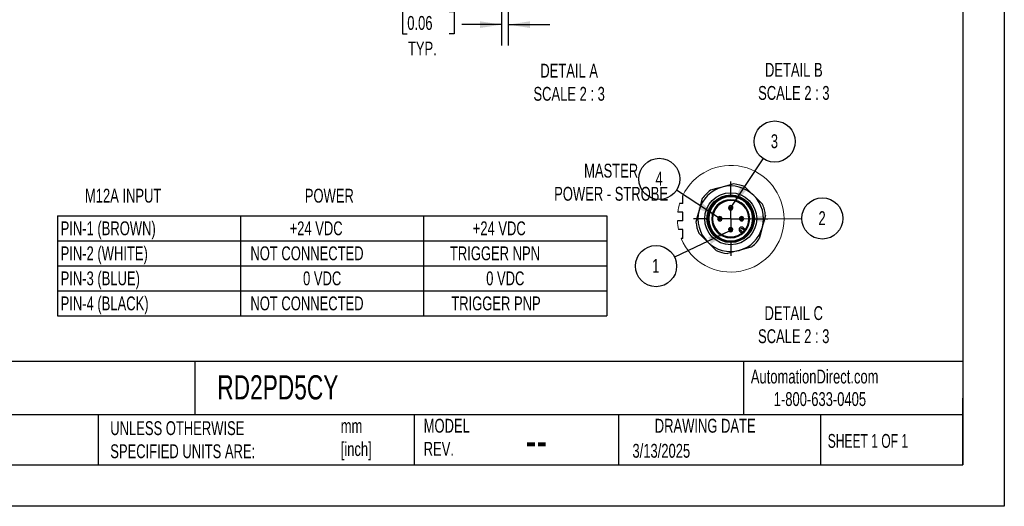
# Model space of a CAD drawing. Header units: millimetres. Extents: x 0 to 838, y 0 to 648.
# Tile 6 of 20: x 387 to 838, y 0 to 223. Entities that reach past the tile are written whole.
import ezdxf

# ---------------------------------------------------------------- set-up
doc = ezdxf.new("R2010")
doc.units = ezdxf.units.MM
doc.header["$LTSCALE"] = 3
doc.linetypes.add('CENTERX2', pattern=[20.32, 12.7, -2.54, 2.54, -2.54])
doc.layers.add('CENTER', color=40, linetype='CENTERX2')
doc.layers.add('DIMENSIONS', color=140, linetype='Continuous', lineweight=25)
doc.layers.add('TEXT', color=140, linetype='Continuous', lineweight=25)
doc.styles.add('SLDTEXTSTYLE0', font='TXT', dxfattribs={"width": 0.7})
doc.styles.add('SLDTEXTSTYLE1', font='TXT', dxfattribs={"width": 0.65})
doc.dimstyles.new('SLDDIMSTYLE4', dxfattribs={"dimtxt": 0.18, "dimasz": 9.906, "dimexe": 0, "dimexo": 0.0625, "dimgap": 0, "dimtad": 0, "dimtih": 1, "dimtoh": 1, "dimdec": 0, "dimrnd": 1e-09, "dimzin": 0, "dimdsep": 46, "dimtxsty": 'Standard', "dimsah": 1, "dimcen": 0.09, "dimadec": 0, "dimazin": 0, "dimtfac": 9.906, "dimtdec": 0, "dimtofl": 0, "dimtmove": 0, "dimatfit": 3, "dimfxl": 0, "dimfrac": 2, "dimtolj": 1, "dimtzin": 0, "dimarcsym": 0})
doc.dimstyles.new('SLDDIMSTYLE7', dxfattribs={"dimtxt": 6.474023, "dimasz": 9.906, "dimexe": 0, "dimexo": 0.0625, "dimgap": 1.618506, "dimtad": 0, "dimtih": 1, "dimtoh": 1, "dimdec": 1, "dimlfac": 0.5, "dimrnd": 1e-09, "dimzin": 12, "dimdsep": 46, "dimtxsty": 'SLDTEXTSTYLE0', "dimsah": 1, "dimcen": 0.09, "dimadec": 0, "dimazin": 3, "dimtfac": 1, "dimtdec": 1, "dimtmove": 0, "dimatfit": 0, "dimfxl": 0, "dimfrac": 2, "dimtolj": 1, "dimtzin": 12, "dimarcsym": 0})

# ---------------------------------------------------------------- blocks, each defined once
blk = doc.blocks.new('SW_TABLEANNOTATION_0')
at = {"layer": 'DIMENSIONS', "color": 0}
for p, q in [((0, 0), (0, -11.47)), ((0, 0), (83.91, 0)), ((83.91, 0), (83.91, -11.47)), ((83.91, 0), (167.81, 0)), ((167.81, 0), (167.81, -11.47)), ((167.81, 0), (251.72, 0)), ((251.72, 0), (251.72, -11.47)), ((0, -11.47), (0, -22.93)), ((0, -11.47), (83.91, -11.47)), ((83.91, -11.47), (83.91, -22.93)), ((83.91, -11.47), (167.81, -11.47)), ((167.81, -11.47), (167.81, -22.93)), ((167.81, -11.47), (251.72, -11.47)), ((251.72, -11.47), (251.72, -22.93)), ((0, -22.93), (0, -34.4)), ((0, -22.93), (83.91, -22.93)), ((83.91, -22.93), (83.91, -34.4)), ((83.91, -22.93), (167.81, -22.93)), ((167.81, -22.93), (167.81, -34.4)), ((167.81, -22.93), (251.72, -22.93)), ((251.72, -22.93), (251.72, -34.4)), ((0, -34.4), (0, -45.87)), ((0, -34.4), (83.91, -34.4)), ((83.91, -34.4), (83.91, -45.87)), ((83.91, -34.4), (167.81, -34.4)), ((167.81, -34.4), (167.81, -45.87)), ((167.81, -34.4), (251.72, -34.4)), ((251.72, -34.4), (251.72, -45.87)), ((0, -45.87), (83.91, -45.87)), ((83.91, -45.87), (167.81, -45.87)), ((167.81, -45.87), (251.72, -45.87))]:
    blk.add_line(p, q, dxfattribs=at)
at = {"layer": 'DIMENSIONS', "color": 0, "char_height": 6.35, "attachment_point": 1, "style": 'SLDTEXTSTYLE0'}
for s, insert in [('PIN-1 (BROWN)', (1.5, -2.58)), ('+24 VDC', (106.41, -2.58)), ('+24 VDC', (190.32, -2.58)), ('PIN-2 (WHITE)', (1.5, -14.04)), ('NOT CONNECTED', (88.45, -14.04)), ('TRIGGER NPN', (179.86, -14.04)), ('PIN-3 (BLUE)', (1.5, -25.51)), ('0 VDC', (112.57, -25.51)), ('0 VDC', (196.47, -25.51)), ('PIN-4 (BLACK)', (1.5, -36.98)), ('NOT CONNECTED', (88.45, -36.98)), ('TRIGGER PNP', (180.48, -36.98))]:
    blk.add_mtext(s, dxfattribs=dict(at, insert=insert))
blk = doc.blocks.new('_D_22')
at = {"layer": 'DIMENSIONS'}
for p, q in [((610.92, 239.82), (610.92, 211.17)), ((607.92, 235.82), (607.92, 211.17)), ((564.68, 226.75), (562.5, 226.75)), ((562.5, 226.75), (562.5, 216.46)), ((583.92, 226.75), (586.09, 226.75)), ((586.09, 226.75), (586.09, 216.46)), ((607.92, 220.69), (589.71, 220.69)), ((610.92, 220.69), (629.97, 220.69)), ((562.5, 216.46), (564.68, 216.46)), ((586.09, 216.46), (583.92, 216.46))]:
    blk.add_line(p, q, dxfattribs=at)
for points in [[(607.92, 220.69), (598.02, 222.22), (598.02, 219.17)], [(610.92, 220.69), (620.83, 219.17), (620.83, 222.22)]]:
    blk.add_solid(points, dxfattribs=at)
at = {"layer": 'DIMENSIONS', "char_height": 6.35, "attachment_point": 1, "style": 'SLDTEXTSTYLE0'}
for s, insert in [('1.5', (567.37, 236.38)), ('0.06', (564.68, 224.64)), ('TYP.', (564.99, 212.91))]:
    blk.add_mtext(s, dxfattribs=dict(at, insert=insert))
blk = doc.blocks.new('SW_NOTE_0')
at = {"layer": 'DIMENSIONS', "color": 0}
blk.add_circle((-8.51, -4.06), 9.43, dxfattribs=at)
at = {"layer": 'DIMENSIONS', "color": 0, "insert": (-8.63, -0.76), "char_height": 6.35, "attachment_point": 2, "style": 'SLDTEXTSTYLE0'}
blk.add_mtext('1', dxfattribs=at)
blk = doc.blocks.new('SW_NOTE_0_1')
at = {"layer": 'DIMENSIONS', "color": 0}
blk.add_circle((-7.88, 5.18), 9.43, dxfattribs=at)
at = {"layer": 'DIMENSIONS', "color": 0, "insert": (-7.99, 8.48), "char_height": 6.35, "attachment_point": 2, "style": 'SLDTEXTSTYLE0'}
blk.add_mtext('4', dxfattribs=at)
blk = doc.blocks.new('SW_NOTE_0_2')
at = {"layer": 'DIMENSIONS', "color": 0}
blk.add_circle((5.21, 7.86), 9.43, dxfattribs=at)
at = {"layer": 'DIMENSIONS', "color": 0, "insert": (5.1, 11.16), "char_height": 6.35, "attachment_point": 2, "style": 'SLDTEXTSTYLE0'}
blk.add_mtext('3', dxfattribs=at)
blk = doc.blocks.new('SW_NOTE_0_3')
at = {"layer": 'DIMENSIONS', "color": 0}
blk.add_circle((9.43, 0.06), 9.43, dxfattribs=at)
at = {"layer": 'DIMENSIONS', "color": 0, "insert": (9.32, 3.36), "char_height": 6.35, "attachment_point": 2, "style": 'SLDTEXTSTYLE0'}
blk.add_mtext('2', dxfattribs=at)
blk = doc.blocks.new('SW_CENTERMARKSYMBOL_20')
at = {"layer": 'CENTER', "color": 0}
for p, q in [((0, 10.16), (0, 16.99)), ((0, 0), (0, 5.08)), ((-10.16, 0), (-16.99, 0)), ((0, 0), (-5.08, 0)), ((0, 0), (0, -5.08)), ((0, 0), (5.08, 0)), ((10.16, 0), (16.99, 0)), ((0, -10.16), (0, -16.99))]:
    blk.add_line(p, q, dxfattribs=at)

msp = doc.modelspace()

# ---------------------------------------------------------------- linework, layer by layer
at = {"color": 7, "linetype": 'Continuous'}
for p, q in [((838.21, 647.71), (838.21, 0.01)), ((838.21, 0.01), (0.01, 0.01))]:
    msp.add_line(p, q, dxfattribs=at)
for p, q in [((690.86, 138.76), (690.86, 142.36)), ((712.86, 141.86), (712.86, 142.26)), ((712.86, 140.46), (712.86, 140.06)), ((690.86, 138.76), (689.46, 138.76)), ((711.86, 136.76), (712.37, 136.76)), ((713.34, 136.76), (712.37, 136.76)), ((713.34, 136.76), (713.86, 136.76)), ((690.86, 134.76), (688.62, 134.76)), ((690.86, 130.76), (690.86, 134.76)), ((707.86, 132.24), (707.86, 132.76)), ((707.86, 132.24), (707.86, 131.27)), ((707.86, 130.76), (707.86, 131.27)), ((717.86, 132.76), (717.86, 132.24)), ((717.86, 131.27), (717.86, 132.24)), ((717.86, 131.27), (717.86, 130.76)), ((690.86, 130.76), (688.46, 130.76)), ((690.86, 126.76), (688.95, 126.76)), ((690.86, 122.76), (690.86, 126.76)), ((712.37, 126.76), (711.86, 126.76)), ((712.37, 126.76), (713.34, 126.76)), ((713.86, 126.76), (713.34, 126.76)), ((717.45, 126.31), (718.29, 125.48)), ((719.13, 126.33), (718.3, 127.16)), ((718.72, 127.59), (719.51, 126.8)), ((690.86, 122.76), (690.15, 122.76)), ((712.86, 123.46), (712.86, 123.06)), ((717.81, 125.1), (717.03, 125.89)), ((712.86, 121.26), (712.86, 121.66))]:
    msp.add_line(p, q)
at = {"flags": 128}
for points in [[(708.97, 146.25), (706.41, 145.56), (703.6, 144.81)], [(714.35, 147.69), (711.54, 146.93), (708.97, 146.25)], [(719.53, 146.3), (721.54, 144.29), (723.46, 142.37)], [(699.81, 141.02), (699.05, 138.2), (698.37, 135.64)], [(723.46, 142.37), (725.39, 140.44), (727.4, 138.43)], [(698.37, 135.64), (697.68, 133.08), (696.93, 130.26)], [(728.79, 133.25), (728.05, 130.51), (727.34, 127.88)], [(716.98, 125.94), (716.99, 125.95), (717.01, 125.97), (717.05, 126.01), (717.11, 126.06), (717.18, 126.12), (717.25, 126.19), (717.34, 126.26), (717.43, 126.34)], [(717.45, 126.31), (717.37, 126.23), (717.29, 126.15), (717.22, 126.08), (717.15, 126.01), (717.1, 125.96), (717.06, 125.92), (717.04, 125.9), (717.03, 125.89)], [(718.72, 127.59), (718.72, 127.58), (718.69, 127.55), (718.65, 127.52), (718.6, 127.46), (718.54, 127.4), (718.46, 127.32), (718.38, 127.25), (718.3, 127.16)], [(727.34, 127.88), (726.64, 125.24), (725.9, 122.5)], [(702.25, 121.15), (700.32, 123.08), (698.31, 125.09)], [(706.19, 117.21), (704.18, 119.23), (702.25, 121.15)], [(722.12, 118.71), (719.37, 117.97), (716.74, 117.27)], [(716.74, 117.27), (714.11, 116.56), (711.36, 115.83)]]:
    msp.add_lwpolyline(points, dxfattribs=at)
for radius in [11.91, 10.89]:
    msp.add_circle((712.86, 131.76), radius)
at = {"color": 7, "linetype": 'Continuous', "lineweight": 18}
for start, end in [(360, 154.2782), (163.3423, 172.9433), (201.6265, 360), (182.3469, 191.8151)]:
    msp.add_arc((712.86, 131.76), 24.42, start, end, dxfattribs=at)
for centre, radius, start, end in [((712.86, 131.76), 15, 105, 165), ((712.86, 131.76), 16, 125.3643, 144.6356), ((712.86, 131.76), 15, 45, 105), ((712.86, 131.76), 16, 65.3642, 84.6357), ((712.86, 131.76), 10.5, 90, 270), ((712.86, 131.76), 10.1, 90, 270), ((712.86, 131.76), 8.7, 90, 270), ((712.86, 131.76), 8.3, 90, 270), ((712.86, 131.76), 10.5, 270, 90), ((712.86, 131.76), 10.1, 270, 90), ((712.86, 131.76), 8.7, 270, 90), ((712.86, 131.76), 8.3, 270, 90), ((712.86, 131.76), 15, 345, 45), ((712.86, 131.76), 15, 165, 225), ((712.86, 136.76), 1, 0.0007, 179.9993), ((712.86, 136.76), 1, 179.9999, 0.0001), ((712.86, 136.76), 0.485, 0.0012, 179.9988), ((712.86, 136.76), 0.485, 179.9994, 0.0006), ((712.86, 131.76), 16, 15.0002, 24.6358), ((712.86, 131.76), 16, 5.364, 15.0001), ((707.86, 131.76), 1, 90.0001, 269.9999), ((707.86, 131.76), 0.485, 89.9997, 270.0003), ((707.86, 131.76), 1, 270.0001, 89.9999), ((707.86, 131.76), 0.485, 269.9997, 90.0003), ((717.86, 131.76), 1, 90.0001, 269.9999), ((717.86, 131.76), 0.485, 89.9997, 270.0003), ((717.86, 131.76), 1, 270.0001, 89.9999), ((717.86, 131.76), 0.485, 269.9997, 90.0003), ((712.86, 131.76), 16, 185.3642, 204.6359), ((712.86, 126.76), 1, 359.9999, 180.0001), ((712.86, 126.76), 1, 179.9999, 0.0001), ((712.86, 126.76), 0.485, 359.9994, 180.0006), ((712.86, 126.76), 0.485, 179.9994, 0.0006), ((717.88, 126.74), 1.2, 45.0003, 221.4312), ((712.86, 131.76), 15, 285, 345), ((717.88, 126.74), 0.6, 45.0007, 221.4304), ((717.87, 126.73), 0.587, 221.3821, 225.0299), ((717.88, 126.74), 1.21, 221.4382, 224.9906), ((712.86, 131.76), 16, 305.3642, 324.6359), ((712.86, 131.76), 15, 225, 285), ((712.86, 131.76), 16, 245.3641, 264.6361)]:
    msp.add_arc(centre, radius, start, end)
at = {"layer": 'TEXT'}
for p, q in [((819.15, 628.65), (819.15, 19.05)), ((819.15, 66.38), (19.05, 66.38)), ((467.28, 66.38), (467.28, 41.91)), ((718.73, 66.38), (718.73, 41.91)), ((819.15, 19.05), (819.15, 49.53)), ((819.15, 41.91), (19.05, 41.91)), ((422.99, 41.91), (422.99, 19.05)), ((567.9, 41.91), (567.9, 19.05)), ((661.4, 41.91), (661.4, 19.05)), ((754.05, 41.91), (754.05, 19.05)), ((19.05, 19.05), (819.15, 19.05))]:
    msp.add_line(p, q, dxfattribs=at)

# ---------------------------------------------------------------- block references
at = {"layer": 'CENTER'}
msp.add_blockref('SW_CENTERMARKSYMBOL_20', (712.86, 131.76), dxfattribs=at)
at = {"layer": 'DIMENSIONS'}
for name, p in [('SW_NOTE_0_2', (727.79, 159.28)), ('SW_NOTE_0_1', (688.03, 144.83)), ('SW_NOTE_0_3', (745.41, 131.84)), ('SW_TABLEANNOTATION_0', (404.36, 133.13)), ('SW_NOTE_0', (687.17, 114.12))]:
    msp.add_blockref(name, p, dxfattribs=at)

# ---------------------------------------------------------------- texts
at = {"color": 179, "linetype": 'Continuous', "lineweight": 18, "char_height": 6.35, "attachment_point": 1, "style": 'SLDTEXTSTYLE0'}
for s, insert in [('AutomationDirect.com', (722.08, 62.63)), ('1-800-633-0405', (732.57, 52.31))]:
    msp.add_mtext(s, dxfattribs=dict(at, insert=insert))
at = {"layer": 'DIMENSIONS', "char_height": 6.35, "style": 'SLDTEXTSTYLE0'}
for s, insert, attachment_point in [('DETAIL B^JSCALE 2 : 3', (741.78, 203.17), 2), ('DETAIL A^JSCALE 2 : 3', (638.84, 202.76), 2), ('MASTER^JPOWER - STROBE', (658.07, 156.96), 2), ('M12A INPUT', (417, 145.49), 1), ('POWER', (528.96, 145.49), 2), ('DETAIL C^JSCALE 2 : 3', (741.73, 91.7), 2)]:
    msp.add_mtext(s, dxfattribs=dict(at, insert=insert, attachment_point=attachment_point))
at = {"layer": 'TEXT'}
for s, insert, char_height, attachment_point, style in [('RD2PD5CY', (477.62, 60.07), 11.113, 1, 'SLDTEXTSTYLE0'), ('METRIC UNITS USED ^JFOR PART DESIGN', (320.56, 38.99), 6.35, 1, 'SLDTEXTSTYLE0'), ('UNLESS OTHERWISE ^JSPECIFIED UNITS ARE:', (428.61, 38.99), 6.35, 1, 'SLDTEXTSTYLE0'), ('mm^J[inch]', (534.19, 39.99), 6.35, 1, 'SLDTEXTSTYLE0'), ('MODEL ^JREV.', (572.2, 40.09), 6.35, 1, 'SLDTEXTSTYLE0'), ('DRAWING DATE', (701.18, 40.09), 6.35, 2, 'SLDTEXTSTYLE0'), ('SHEET 1 OF 1', (757.32, 33.15), 6.35, 1, 'SLDTEXTSTYLE1'), ('--', (618.89, 38.2), 15.875, 1, 'SLDTEXTSTYLE0'), ('3/13/2025', (667.84, 28.61), 6.35, 1, 'SLDTEXTSTYLE0')]:
    msp.add_mtext(s, dxfattribs=dict(at, insert=insert, char_height=char_height, attachment_point=attachment_point, style=style))

# ---------------------------------------------------------------- dimensions: what is measured, and where the dimension line sits
at = {"layer": 'DIMENSIONS'}
dim = msp.add_linear_dim(base=(610.92, 220.69), p1=(607.92, 239.63), p2=(610.92, 243.63), text='<>\\PTYP.', dimstyle='SLDDIMSTYLE7', dxfattribs=at)
dim.commit()
dim.dimension.update_dxf_attribs({"geometry": '_D_22', "text_midpoint": (574.3, 220.69), "dimtype": 160})

# ---------------------------------------------------------------- leaders
for points in [[(713.42, 137.59), (727.79, 159.28)], [(707.04, 132.33), (688.03, 144.83)], [(718.85, 131.68), (745.41, 131.84)], [(712.16, 126.04), (687.17, 114.12)]]:
    msp.add_leader(points, dimstyle='SLDDIMSTYLE4', dxfattribs=at)

doc.saveas('drawing.dxf')
